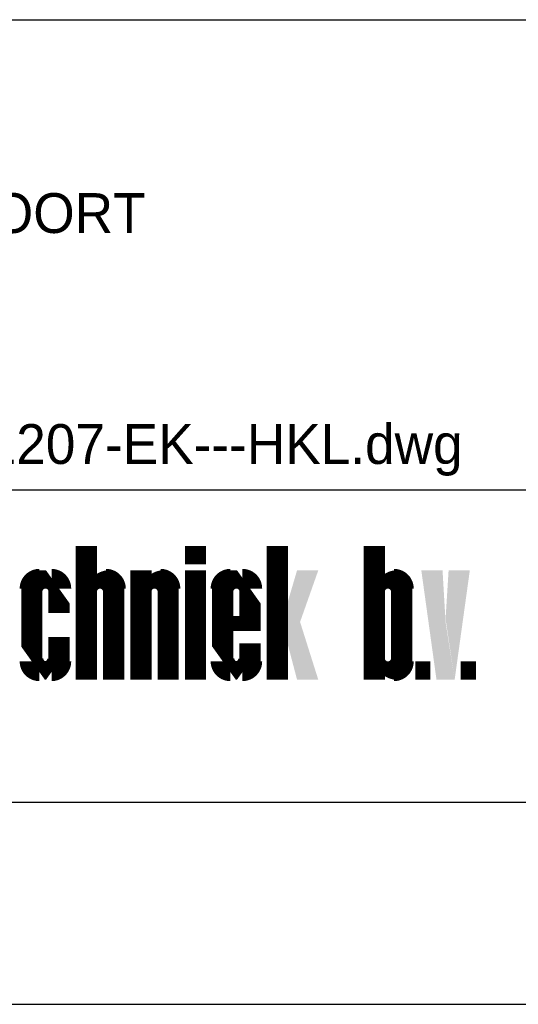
# Model space of a CAD drawing. Extents: x 0 to 210, y 0 to 297.
# Tile 4 of 68: x 100 to 124, y 0 to 49. Entities that reach past the tile are written whole.
import ezdxf
from ezdxf.enums import TextEntityAlignment as Align

# ---------------------------------------------------------------- set-up
doc = ezdxf.new("R2010")
doc.units = 0
doc.layers.get('0').update_dxf_attribs({"linetype": 'CONTINUOUS'})
for name, color, linetype in [('00att025', 2, 'CONTINUOUS'), ('00att050', 4, 'CONTINUOUS'), ('00kad025', 2, 'CONTINUOUS'), ('BL$2----', 7, 'CONTINUOUS'), ('BL$4----', 7, 'CONTINUOUS')]:
    doc.layers.add(name, color=color, linetype=linetype)
doc.styles.add('BURO-025', font='BUROFONT.shx', dxfattribs={"height": 2.5})
doc.styles.add('Comic Sans', font='comic.TTF', dxfattribs={"height": 250})

# ---------------------------------------------------------------- blocks, each defined once
blk = doc.blocks.new('A4-VER')
at = {"linetype": 'Continuous'}
for p, q in [((10, 10), (200, 10)), ((0, 0), (210, 0))]:
    blk.add_line(p, q, dxfattribs=at)
blk = doc.blocks.new('st')
at = {"color": 10}
for points, const_width in [([(-107.154, 10.782), (-107.154, 17.382)], 1.05), ([(-101.755, 16.482), (-101.755, 17.382)], 1.05), ([(-97.705, 10.782), (-97.705, 17.382)], 1.05), ([(-92.906, 10.782), (-92.906, 17.382)], 1.05), ([(-104.454, 10.782), (-104.454, 16.182)], 1.05), ([(-101.755, 10.782), (-101.755, 16.182)], 1.05), ([(-105.804, 10.782), (-105.804, 15.282)], 1.05), ([(-103.105, 10.782), (-103.105, 15.282)], 1.05), ([(-91.556, 11.682), (-91.556, 15.282)], 1.05), ([(-98.68, 13.557), (-100.18, 13.557)], 0.75), ([(-90.506, 10.782), (-90.506, 11.682)], 0.75), ([(-88.256, 10.782), (-88.256, 11.682)], 0.75)]:
    blk.add_lwpolyline(points, dxfattribs=dict(at, const_width=const_width))
for points, const_width in [([(-109.479, 15.732, 0.414214), (-109.929, 15.282, -0.082763)], 1.05), ([(-108.429, 15.282, 0.414214), (-108.879, 15.732, -0.082763)], 1.05), ([(-105.729, 15.282, 0.414214), (-106.179, 15.732, -0.082763)], 1.05), ([(-103.03, 15.282, 0.414214), (-103.48, 15.732, -0.082763)], 1.05), ([(-100.03, 15.732, 0.414214), (-100.48, 15.282, -0.082763)], 1.05), ([(-98.98, 15.282, 0.414214), (-99.43, 15.732, -0.082763)], 1.05), ([(-91.481, 15.282, 0.414214), (-91.931, 15.732, -0.082763)], 1.05), ([(-108.879, 15.132, 1), (-109.479, 15.132, 1)], 0.3), ([(-106.179, 15.132, 1), (-106.779, 15.132, 1)], 0.3), ([(-103.48, 15.132, 1), (-104.08, 15.132, 1)], 0.3), ([(-99.43, 15.132, 1), (-100.03, 15.132, 1)], 0.3), ([(-91.931, 15.132, 1), (-92.531, 15.132, 1)], 0.3), ([(-109.929, 11.682, 0.414214), (-109.479, 11.232, -0.082763)], 1.05), ([(-108.879, 11.232, 0.414214), (-108.429, 11.682, -0.082763)], 1.05), ([(-100.48, 11.682, 0.414214), (-100.03, 11.232, -0.082763)], 1.05), ([(-99.43, 11.232, 0.414214), (-98.98, 11.682, -0.082763)], 1.05), ([(-91.481, 11.682, -0.414214), (-91.931, 11.232, 0.082763)], 1.05), ([(-109.479, 11.832, 1), (-108.879, 11.832, 1)], 0.3), ([(-100.03, 11.832, 1), (-99.43, 11.832, 1)], 0.3), ([(-91.931, 11.832, -1), (-92.531, 11.832, -1)], 0.3)]:
    blk.add_lwpolyline(points, format="xyb", dxfattribs=dict(at, const_width=const_width))
for points in [[(-108.504, 14.082, 1.05, 1.05, 0), (-108.504, 15.282, 0, 0, 0), (-108.879, 15.807, 0.75, 0.75, 0), (-109.479, 15.807, 0, 0, 0), (-109.854, 15.807, 0, 0, 0), (-109.854, 15.282, 1.05, 1.05, 0), (-109.854, 11.682, 0, 0, 0), (-109.479, 11.157, 0.75, 0.75, 0), (-108.879, 11.157, 0, 0, 0), (-108.504, 11.682, 1.05, 1.05, 0)], [(-106.179, 15.732, 0.9, 0.45, 0.276984), (-106.929, 15.282, 0.45, 0.45, 1.054805)], [(-103.48, 15.732, 0.9, 0.45, 0.276984), (-104.23, 15.282, 0.45, 0.45, 1.054805)], [(-99.055, 13.182, 1.05, 1.05, 0), (-99.055, 15.282, 0, 0, 0), (-99.43, 15.807, 0.75, 0.75, 0), (-100.03, 15.807, 0, 0, 0), (-100.405, 15.807, 0, 0, 0), (-100.405, 15.282, 1.05, 1.05, 0), (-100.405, 11.682, 0, 0, 0), (-100.03, 11.157, 0.75, 0.75, 0), (-99.43, 11.157, 0, 0, 0), (-99.055, 11.682, 1.05, 1.05, 0)], [(-91.931, 15.732, 0.9, 0.45, 0.276984), (-92.681, 15.282, 0.45, 0.45, 1.054805)], [(-108.504, 11.682, 1.05, 1.05, 0), (-108.504, 12.882, 0, 0, 0)], [(-99.055, 11.682, 1.05, 1.05, 0), (-99.055, 12.582, 0, 0, 0)], [(-91.931, 11.232, 0.9, 0.45, -0.276984), (-92.681, 11.682, 0.45, 0.45, -1.054805)]]:
    blk.add_lwpolyline(points, format="xyseb", dxfattribs=at)
for centre in [(-109.179, 11.832), (-99.73, 11.832)]:
    blk.add_arc(centre, 0.15, 180, 0, dxfattribs=at)
for points in [[(-97.48, 13.632), (-96.58, 13.632), (-96.73, 16.182), (-95.68, 16.182)], [(-90.581, 16.182), (-89.531, 16.182), (-89.831, 10.782), (-89.381, 13.632)], [(-88.931, 10.782), (-89.381, 13.782), (-88.181, 16.182), (-89.231, 16.182)], [(-96.73, 10.782), (-95.68, 10.782), (-97.48, 13.632), (-96.58, 13.632)], [(-89.831, 10.782), (-89.381, 13.632), (-88.931, 10.782)]]:
    blk.add_solid(points, dxfattribs=at)
at = {"layer": '00kad025', "color": 4}
for p, q in [((-158.031, 43.413), (-10, 43.413)), ((-158.031, 20.174), (-10, 20.174))]:
    blk.add_line(p, q, dxfattribs=at)
at = {"layer": '00att025', "color": 2, "style": 'Comic Sans'}
blk.add_text('3812 BP  AMERSFOORT', height=1.97, dxfattribs=at).set_placement((-134.379, 32.866))
at = {"layer": '00att025', "color": 7, "style": 'Comic Sans', "flags": 8}
for tag, p in [('PROMSCHR', (-134.057, 64.142)), ('PROPDRGVR1', (-134.057, 60.854)), ('PROPDRGVR2', (-134.057, 57.449)), ('TKFASE', (-134.28, 51.563)), ('TKFORMAAT', (-60.611, 51.31)), ('TKSCHAAL', (-25.258, 51.31)), ('TK1OMSCHR', (-134.28, 48.324)), ('TK2OMSCHR', (-134.28, 44.887)), ('TKDATCREAT', (-60.611, 44.988)), ('TKINIT', (-25.258, 44.932)), ('WZ_CODEA', (-73.455, 38.889)), ('WZ_DATUMA', (-60.611, 38.889)), ('WZ_INITSA', (-25.258, 38.832)), ('WZ_CODEB', (-73.455, 32.789)), ('WZ_DATUMB', (-60.611, 32.789)), ('WZ_INITSB', (-25.258, 32.732)), ('WZ_CODEC', (-73.455, 26.689)), ('WZ_DATUMC', (-60.611, 26.689)), ('WZ_INITSC', (-25.258, 26.632)), ('TKFILE', (-112.089, 21.446))]:
    blk.add_attdef(tag, p, '', height=1.969, dxfattribs=at)
at = {"layer": '00att025', "linetype": 'Continuous', "style": 'BURO-025', "flags": 8}
blk.add_attdef('PROJECTNUMMER', text='', height=2, dxfattribs=at).set_placement((-33.837, 6.399), align=Align.BOTTOM_LEFT)
at = {"layer": '00att050', "color": 4, "style": 'Comic Sans'}
blk.add_attdef('TKTEKNR', (-73.391, 57.733), '', height=3.94, dxfattribs=at)

msp = doc.modelspace()

# ---------------------------------------------------------------- block references
at = {"layer": 'BL$2----'}
msp.add_blockref('A4-VER', (0, 0), dxfattribs=at)
at = {"layer": 'BL$4----'}
ref = msp.add_blockref('st', (210, 5.273), dxfattribs=at)
ref.add_attrib('TKFILE', '1207-EK---HKL.dwg', (97.911, 26.719), dxfattribs={"layer": '00att025', "color": 7, "height": 1.9685, "style": 'Comic Sans', "flags": 8})

doc.saveas('drawing.dxf')
